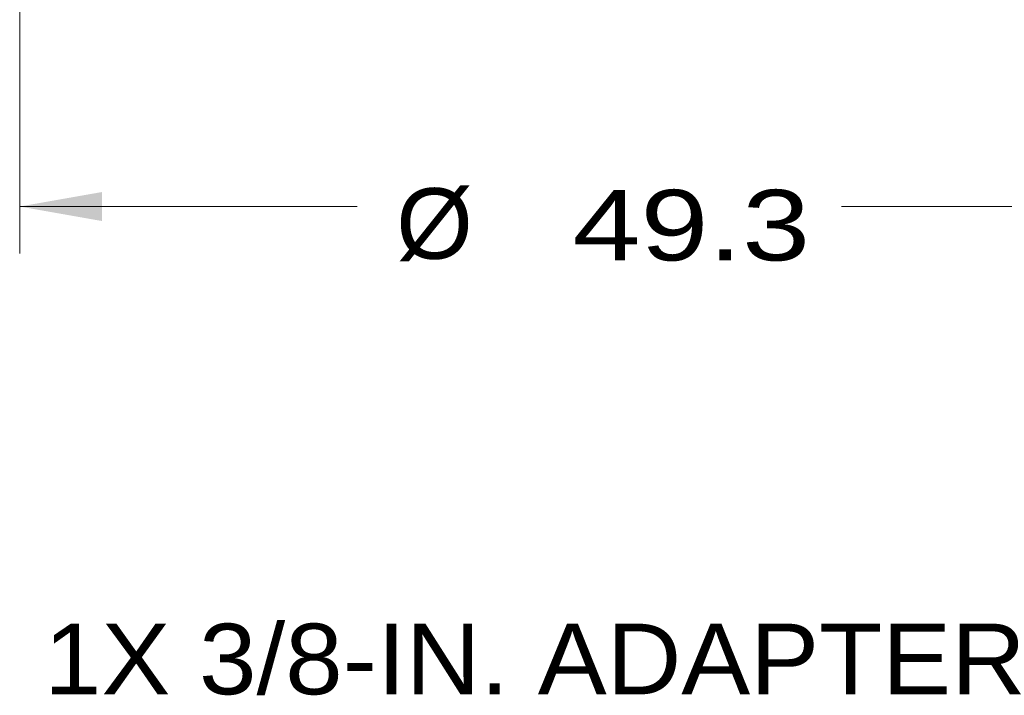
# Model space of a CAD drawing. Header units: millimetres. Extents: x 75 to 1097, y 66 to 748.
# Tile 4 of 22: x 546 to 588, y 413 to 442. Entities that reach past the tile are written whole.
import ezdxf

# ---------------------------------------------------------------- set-up
doc = ezdxf.new("R2010")
doc.units = ezdxf.units.MM
doc.layers.add('1', color=7, linetype='Continuous', true_color=0xffffff)
doc.styles.add('cadds4', font='txt')
doc.dimstyles.get("Standard").update_dxf_attribs({"dimtxt": 0.18, "dimasz": 0.18, "dimexe": 0.18, "dimexo": 0.0625, "dimgap": 0.09, "dimtad": 0, "dimtih": 1, "dimtoh": 1, "dimdec": 4, "dimzin": 0, "dimdsep": 46, "dimtxsty": 'Standard', "dimcen": 0.09, "dimadec": 0, "dimazin": 0, "dimtfac": 1, "dimtdec": 4, "dimtofl": 0, "dimtmove": 0, "dimatfit": 3, "dimfxl": 0, "dimtolj": 1, "dimtzin": 0, "dimarcsym": 0})

# ---------------------------------------------------------------- blocks, each defined once
blk = doc.blocks.new('_U7')
at = {"layer": '1', "color": 35, "lineweight": 13}
for p, q in [((545.906, 466.94), (545.906, 431.959)), ((595.157, 465.84), (595.157, 431.959)), ((545.906, 433.959), (560.244, 433.959)), ((595.157, 433.959), (580.82, 433.959))]:
    blk.add_line(p, q, dxfattribs=at)
at = {"layer": '1', "color": 35}
for points in [[(545.906, 433.959), (549.406, 434.576), (549.406, 433.342)], [(595.157, 433.959), (591.657, 433.342), (591.657, 434.576)]]:
    blk.add_solid(points, dxfattribs=at)
at = {"layer": '1', "color": 35, "linetype": 'Continuous', "lineweight": 13, "char_height": 3, "attachment_point": 7, "line_spacing_factor": 0.715361, "style": 'cadds4'}
for s, insert in [('\\fArial|b0|i0;%%c', (561.903, 431.625)), ('\\fArial|b0|i0;\\W1.2366;49.3', (569.403, 431.625))]:
    blk.add_mtext(s, dxfattribs=dict(at, insert=insert))

msp = doc.modelspace()

# ---------------------------------------------------------------- texts
at = {"layer": '1', "color": 35, "linetype": 'Continuous', "lineweight": 13, "insert": (546.903, 413.19), "char_height": 3, "attachment_point": 7, "line_spacing_factor": 0.993976, "style": 'cadds4'}
msp.add_mtext('\\fArial|b0|i0;\\W1.1605;1X 3/8-IN. ADAPTER', dxfattribs=at)

# ---------------------------------------------------------------- dimensions: what is measured, and where the dimension line sits
at = {"layer": '1', "color": 35, "linetype": 'Continuous', "lineweight": 13}
dim = msp.add_linear_dim(base=(595.157, 433.959), p1=(545.906, 468.44), p2=(595.157, 467.34), text='\\fArial|b0|i0;\\C35;{\\H1.00x;\\fArial|b0|i0;%%c\\fArial|b0|i0;}\\C35; <> ', dimstyle='Standard', override={"dimtxt": 3, "dimasz": 3.5, "dimexe": 2, "dimexo": 1.5, "dimgap": 1.5, "dimtih": 1, "dimtoh": 1, "dimdec": 1, "dimlfac": 1, "dimdsep": 46, "dimlunit": 2, "dimtxsty": 'cadds4', "dimsah": 1, "dimse1": 0, "dimse2": 0, "dimsd1": 0, "dimsd2": 0, "dimclrd": 35, "dimclre": 35, "dimclrt": 35, "dimtol": 0, "dimtm": -0.1, "dimtfac": 1, "dimtdec": 2, "dimtofl": 1, "dimtmove": 0, "dimlwd": 13, "dimlwe": 13}, dxfattribs=at)
dim.commit()
dim.dimension.update_dxf_attribs({"geometry": '_U7', "text_midpoint": (570.532, 433.959), "dimtype": 160})

doc.saveas('drawing.dxf')
